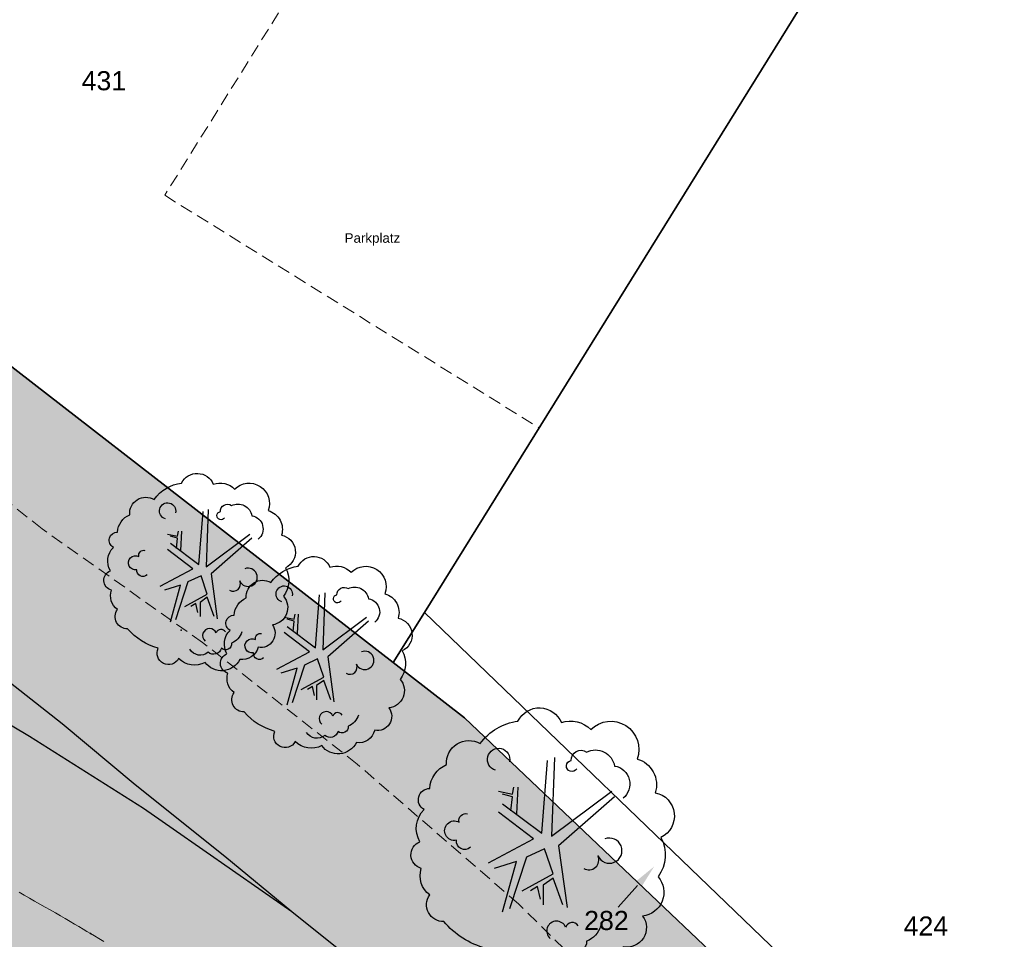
# Model space of a CAD drawing. Header units: metres. Extents: x 32314623 to 32316932, y 5614378 to 5615384.
# Tile 25 of 35: x 32316159 to 32316198, y 5615028 to 5615064. Entities that reach past the tile are written whole.
import ezdxf
from ezdxf import colors
from ezdxf.entities.mleader import LeaderData, LeaderLine
from ezdxf.math import Vec2, Vec3

# ---------------------------------------------------------------- set-up
doc = ezdxf.new("R2010")
doc.units = ezdxf.units.M
for name, pattern in [('1', [0]), ('20', [1.5, 0.5, -0.25, 0.5, -0.25]), ('412', [0])]:
    doc.linetypes.add(name, pattern=pattern)
doc.layers.get('0').update_dxf_attribs({"color": 1, "linetype": 'CONTINUOUS'})
for name, color, linetype in [('alte Grenzen', 7, 'CONTINUOUS'), ('Bäume Stäucher', 7, 'CONTINUOUS'), ('Diverses', 7, 'CONTINUOUS'), ('Ebene 1', 7, 'CONTINUOUS'), ('Fahrbahn', 7, 'CONTINUOUS'), ('Flurstücksnummer - Straßenname', 7, 'CONTINUOUS'), ('Straßenbestandspläne', 7, 'CONTINUOUS'), ('Texte zu Fahrbahn - Toptexte', 7, 'CONTINUOUS'), ('vorhandene Straße', 7, 'CONTINUOUS')]:
    doc.layers.add(name, color=color, linetype=linetype)
doc.styles.add('Flurstücksnummer', font='Arial.ttf')
doc.styles.add('n', font='Arial.ttf')

# ---------------------------------------------------------------- blocks, each defined once
blk = doc.blocks.new('S115')
at = {"color": 92, "true_color": 0x00cd00}
blk.add_lwpolyline([(0.38, 0.18, -0.720322), (0.4, 0.02, -0.293105), (0.39, -0.12, -0.60356), (0.335, -0.26, -0.682674), (0.265, -0.37, -0.389231), (0.175, -0.43, -0.560861), (0.005, -0.445, -0.33185), (-0.125, -0.425, -0.983969), (-0.225, -0.375, -0.154039), (-0.375, -0.28, -0.618334), (-0.425, -0.185, -0.323718), (-0.455, -0.09, -0.727182), (-0.46, 0.005, -0.3406), (-0.445, 0.12, -0.78117), (-0.425, 0.195, -0.280586), (-0.365, 0.28, -0.603026), (-0.245, 0.355, -0.210061), (-0.11, 0.435, -0.647135), (0.045, 0.43, -0.293004), (0.15, 0.405, -0.808724), (0.315, 0.3, -0.423577)], format="xyb", close=True, dxfattribs=at)
for points in [[(-0.19, 0.26, -2.311325), (-0.14, 0.29)], [(0.1, 0.265, -1.589785), (0.08, 0.295, -0.618917), (0.135, 0.325, -0.49854), (0.235, 0.275, -0.65059), (0.265, 0.16)], [(-0.28, -0.015, -0.683441), (-0.33, 0.01, -1.429021), (-0.32, 0.075, -0.554902), (-0.29, 0.105)], [(0.125, -0.09, 0.752735), (0.175, -0.045, 2.3423), (0.2, 0.015)], [(0.105, -0.295, 0.635794), (0.06, -0.3, 1.273144), (0.005, -0.34)], [(0.185, -0.295, -0.230204), (0.135, -0.35, -0.683441), (0.085, -0.375, -0.556841), (0.02, -0.395, -0.46095), (-0.07, -0.38)]]:
    blk.add_lwpolyline(points, format="xyb", dxfattribs=at)
at = {"color": 34}
for points in [[(-0.165, 0.14), (-0.025, 0.035), (-0.005, 0.295)], [(0.02, 0.305), (0.01, 0.025), (0.225, 0.185)], [(-0.18, 0.185), (-0.13, 0.175), (-0.125, 0.2)], [(-0.11, 0.2), (-0.115, 0.105)], [(-0.135, 0.115), (-0.13, 0.165), (-0.165, 0.175)], [(0.235, 0.165), (0.035, -0.01), (0.065, -0.23)], [(-0.215, -0.07), (-0.055, 0.015), (-0.18, 0.11)], [(-0.095, -0.17), (0.015, -0.11), (-0.015, -0.02), (-0.08, -0.05), (-0.14, -0.235)], [(-0.165, -0.245), (-0.115, -0.065), (-0.195, -0.09)], [(0.05, -0.22), (0.015, -0.125), (-0.02, -0.15), (-0.02, -0.22)], [(-0.03, -0.2), (-0.04, -0.155), (-0.065, -0.17)]]:
    blk.add_lwpolyline(points, dxfattribs=at)

msp = doc.modelspace()

# ---------------------------------------------------------------- hatches: boundary and pattern name
at = {"layer": 'vorhandene Straße', "lineweight": 25, "true_color": 0xe6d499}
msp.add_hatch(color=41, dxfattribs=at).paths.add_polyline_path([(32316248.899, 5614963.565), (32316232.266, 5614969.855), (32316209.689, 5614981.07), (32316182.42, 5614999.149), (32316148.272, 5615021.732), (32316125.8, 5615020.714), (32316148.783, 5615060.967), (32316152.019, 5615055.632), (32316176.673, 5615036.53), (32316193.642, 5615020.412), (32316201.922, 5615012.582), (32316214.848, 5615000.947), (32316227.755, 5614991.008), (32316238.779, 5614985.197), (32316249.956, 5614981.962), (32316259.599, 5614982.082), (32316272.394, 5614977.01), (32316325.551, 5614986.281), (32316325.678, 5614985.587), (32316333.829, 5614987.207), (32316347.535, 5614992.765), (32316357.513, 5614994.533), (32316362.515, 5614994.991), (32316368.405, 5614994.893), (32316377.438, 5614994.746), (32316385.933, 5614996.142), (32316413.987, 5615000.837), (32316433.958, 5615003.669), (32316452.681, 5615005.329), (32316468.607, 5615005.951), (32316482.947, 5615006.081), (32316496.281, 5615006.133), (32316495.479, 5615007.076), (32316512.451, 5615007.062), (32316532.432, 5615007.073), (32316552.454, 5615007.028), (32316571.314, 5615007.017), (32316586.669, 5615007.002), (32316643.482, 5615006.938), (32316662.994, 5615007.109), (32316681.896, 5615008.01), (32316697.996, 5615011.012), (32316703.398, 5615013.144), (32316710.935, 5615017.323), (32316711.216, 5615016.841), (32316714.752, 5615019.63), (32316718.107, 5615021.658), (32316722.909, 5615025.568), (32316730.267, 5615032.72), (32316739.997, 5615042.134), (32316754.547, 5615057.436), (32316762.617, 5615070.113), (32316772.382, 5615090.826), (32316780.263, 5615106.063), (32316787.208, 5615115.185), (32316793.331, 5615120.339), (32316808.752, 5615128.204), (32316823.214, 5615132.685), (32316841.884, 5615132.341), (32316859.883, 5615124.593), (32316873.933, 5615118.489), (32316876.688, 5615117.29), (32316893.904, 5615109.813), (32316907.944, 5615105.074), (32316916.757, 5615103.47), (32316924.936, 5615104.034), (32316931.923, 5615107.995), (32316921.083, 5615086.486), (32316911.008, 5615090.968), (32316905.887, 5615093.048), (32316890.069, 5615099.622), (32316864.468, 5615110.193), (32316853.49, 5615114.684), (32316850.802, 5615115.785), (32316847.763, 5615116.613), (32316840.534, 5615119.516), (32316831.036, 5615119.246), (32316820.093, 5615118.873), (32316813.326, 5615117.599), (32316806.093, 5615114.922), (32316803.483, 5615113.291), (32316799.131, 5615111.587), (32316794.695, 5615107.805), (32316789.978, 5615103.004), (32316786.42, 5615097.946), (32316780.951, 5615086.953), (32316771.323, 5615065.164), (32316765.134, 5615054.421), (32316754.562, 5615041.971), (32316727.099, 5615016.319), (32316716.146, 5615008.384), (32316708.607, 5615003.644), (32316708.003, 5615002.577), (32316706.682, 5615001.832), (32316687.021, 5614996.812), (32316683.476, 5614997.735), (32316682.935, 5614996.777), (32316678.701, 5614989.254), (32316664.566, 5614995.556), (32316642.134, 5614995.435), (32316618.953, 5614995.414), (32316584.728, 5614995.34), (32316563.738, 5614995.293), (32316529.979, 5614995.284), (32316513.653, 5614995.243), (32316513.233, 5614995.24), (32316495.149, 5614995.007), (32316495.258, 5614995.704), (32316477.089, 5614995.61), (32316476.955, 5614994.775), (32316459.27, 5614994.582), (32316442.128, 5614989.947), (32316422.308, 5614987.379), (32316405.285, 5614987.64), (32316378.584, 5614982.829), (32316350.037, 5614977.743), (32316292.224, 5614968.161), (32316254.36, 5614961.499)], flags=0)

# ---------------------------------------------------------------- linework, layer by layer
at = {"layer": 'alte Grenzen', "color": 7, "linetype": '1', "lineweight": 35}
for p in [(32316196.497, 5615075.115), (32316173.88, 5615038.694)]:
    msp.add_line(p, (32316175.107, 5615040.668), dxfattribs=at)
msp.add_lwpolyline([(32316193.642, 5615020.412), (32316176.673, 5615036.53), (32316173.88, 5615038.694)], dxfattribs=at)
at = {"layer": 'Diverses', "color": 7, "true_color": 0xffffff}
msp.add_point((32316165.553, 5615039.964), dxfattribs=at)
at = {"layer": 'Fahrbahn', "color": 7, "linetype": '20', "lineweight": 18}
msp.add_lwpolyline([(32316162.513, 5615027.747), (32316162.322, 5615027.864), (32316162.145, 5615027.971), (32316161.987, 5615028.066), (32316161.851, 5615028.148), (32316161.698, 5615028.239), (32316161.532, 5615028.336), (32316161.366, 5615028.434), (32316161.187, 5615028.539), (32316160.998, 5615028.648), (32316160.81, 5615028.758), (32316160.613, 5615028.872), (32316160.412, 5615028.987), (32316160.21, 5615029.103), (32316160.005, 5615029.221), (32316159.798, 5615029.339), (32316159.592, 5615029.456), (32316159.386, 5615029.574), (32316159.184, 5615029.688)], dxfattribs=at)
at = {"layer": 'Fahrbahn', "color": 7, "true_color": 0xffffff}
msp.add_point((32316161.987, 5615028.066), dxfattribs=at)
at = {"layer": 'Straßenbestandspläne', "color": 253, "linetype": '412', "lineweight": 25, "true_color": 0xb2b2b2}
for points in [[(32316149.488, 5615045.516), (32316152.81, 5615042.817), (32316155.182, 5615040.864), (32316158.407, 5615038.242), (32316160.885, 5615036.311), (32316163.748, 5615033.91), (32316167.263, 5615031.098), (32316169.893, 5615028.926)], [(32316148.375, 5615042.127), (32316154.27, 5615038.971), (32316159.595, 5615035.804), (32316164.076, 5615032.989), (32316169.893, 5615028.926)], [(32316169.893, 5615028.926), (32316175.736, 5615024.256), (32316183.535, 5615017.769)]]:
    msp.add_lwpolyline(points, dxfattribs=at)

# ---------------------------------------------------------------- block references
at = {"layer": 'Bäume Stäucher', "color": 94}
for p, xscale, yscale in [((32316166.45, 5615042.259), 8, 8), ((32316171.028, 5615038.998), 8, 8), ((32316179.984, 5615031.611), 11, 11)]:
    msp.add_blockref('S115', p, dxfattribs=dict(at, xscale=xscale, yscale=yscale))

# ---------------------------------------------------------------- leaders
at = {"layer": 'Flurstücksnummer - Straßenname', "color": 7, "lineweight": 30}
ml = msp.add_multileader_mtext('Standard', dxfattribs=at)
ml.set_content('282', color=256, style='Flurstücksnummer')
ml.set_leader_properties(linetype='CONTINUOUS')
ml.build(insert=Vec2(0, 0))
ml.multileader.update_dxf_attribs({"has_dogleg": 0, "dogleg_length": 0, "arrow_head_size": 1})
ctx = ml.context
ctx.base_point, ctx.char_height, ctx.arrow_head_size, ctx.landing_gap_size = Vec3(32316182.246, 5615028.951), 0.75, 1, 0
notes = []
notes.append((ctx, [(0, (1, 1, 0), (32316182.711, 5615029.101), (0, 0), 0, [(0, [(32316184.123, 5615030.695)], 0, [])])]))
ctx.mtext.insert, ctx.mtext.alignment, ctx.mtext.line_spacing_factor = Vec3(32316182.246, 5615028.951), 2, 0.84
for ctx, leaders in notes:
    for number, flags, end, landing, length, lines in leaders:
        leader = LeaderData()
        leader.index, (leader.has_last_leader_line, leader.has_dogleg_vector, leader.attachment_direction) = number, flags
        leader.last_leader_point, leader.dogleg_vector, leader.dogleg_length = Vec3(end), Vec3(landing), length
        for number, points, colour, breaks in lines:
            line = LeaderLine()
            line.index, line.vertices, line.color, line.breaks = number, Vec3.list(points), colors.encode_raw_color(colour), breaks
            leader.lines.append(line)
        ctx.leaders.append(leader)

# ---------------------------------------------------------------- next in the draw order: texts
at = {"layer": 'Flurstücksnummer - Straßenname', "color": 7, "lineweight": 30, "char_height": 0.75, "attachment_point": 8, "line_spacing_factor": 0.84, "style": 'Flurstücksnummer', "bg_fill": 2}
for s, insert in [('431', (32316162.517, 5615061.146)), ('424', (32316194.789, 5615027.983))]:
    msp.add_mtext(s, dxfattribs=dict(at, insert=insert))
at = {"layer": 'Texte zu Fahrbahn - Toptexte', "color": 7, "lineweight": 25, "insert": (32316171.968, 5615055.059), "char_height": 0.375, "attachment_point": 7, "line_spacing_factor": 0.84, "style": 'n', "bg_fill": 2}
msp.add_mtext('Parkplatz', dxfattribs=at)

# ---------------------------------------------------------------- next in the draw order: linework, layer by layer
at = {"layer": 'alte Grenzen', "color": 7, "linetype": '1', "lineweight": 35}
msp.add_line((32316175.107, 5615040.668), (32316194.807, 5615021.705), dxfattribs=at)
msp.add_lwpolyline([(32316173.88, 5615038.694), (32316152.019, 5615055.632), (32316148.783, 5615060.967)], dxfattribs=at)
at = {"layer": 'Ebene 1', "color": 7, "linetype": '20', "lineweight": 18}
msp.add_lwpolyline([(32316206.799, 5615001.128), (32316199.243, 5615008.161), (32316191.965, 5615015.579), (32316184.315, 5615023.77), (32316178.802, 5615029.221), (32316172.466, 5615034.712), (32316166.393, 5615039.483), (32316160.095, 5615043.943), (32316154.851, 5615048.093), (32316151.093, 5615051.417), (32316148.841, 5615054.287), (32316146.467, 5615058.815), (32316145.811, 5615063.208), (32316146.282, 5615067.803), (32316147.612, 5615072.23), (32316150.557, 5615077.532), (32316152.661, 5615081.134), (32316156.133, 5615087.444)], dxfattribs=at)
at = {"layer": 'Fahrbahn', "color": 7, "linetype": '20', "lineweight": 18}
msp.add_lwpolyline([(32316170.561, 5615066.101), (32316164.905, 5615057.034), (32316179.603, 5615047.908)], dxfattribs=at)

doc.saveas('drawing.dxf')
